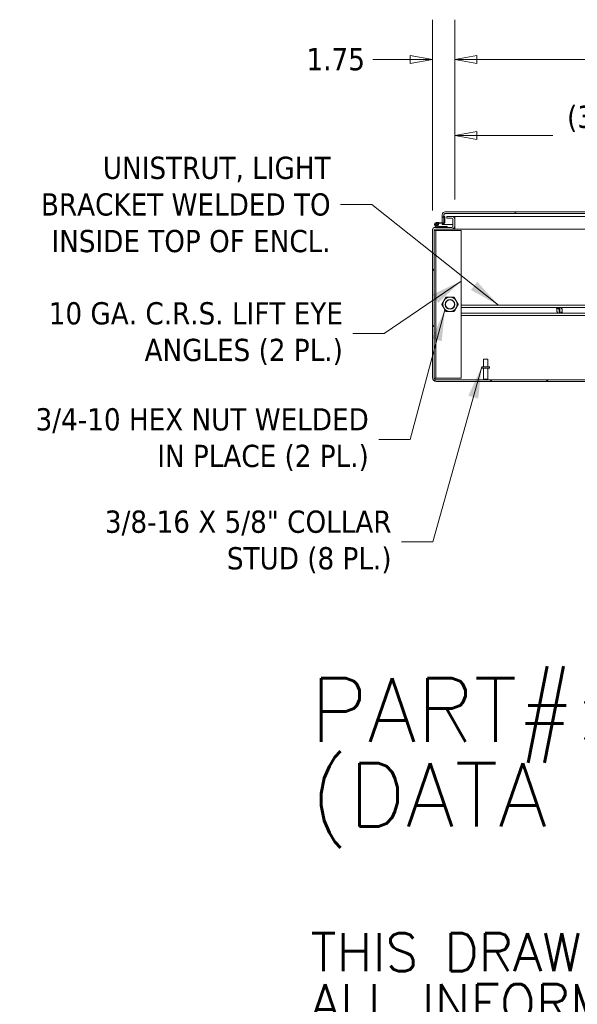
# Model space of a CAD drawing. Header units: inches. Extents: x 15 to 411, y 12 to 253.
# Tile 26 of 88: x 214 to 258, y 12 to 89. Entities that reach past the tile are written whole.
import ezdxf

# ---------------------------------------------------------------- set-up
doc = ezdxf.new("R2010")
doc.units = ezdxf.units.IN
doc.header["$LTSCALE"] = 25
doc.header["$MEASUREMENT"] = 0
doc.layers.get('0').update_dxf_attribs({"lineweight": 0})
for name, color, linetype, lineweight in [('Dimension (ANSI)', 7, 'Continuous', 5), ('Hatch (ANSI)', 7, 'Continuous', 5), ('Symbol (ANSI)', 7, 'Continuous', 5), ('Visible (ANSI)', 7, 'Continuous', 5)]:
    doc.layers.add(name, color=color, linetype=linetype, lineweight=lineweight)
doc.styles.add('Note Text (ANSI)', font='tahoma.ttf')
doc.styles.add('ROMANS', font='tahoma.ttf')
doc.dimstyles.new('Default (ANSI)', dxfattribs={"dimscale": 25, "dimtxt": 0.07, "dimasz": 0.07, "dimexe": 0.125, "dimexo": 0.0625, "dimgap": 0.031496, "dimtad": 0, "dimtih": 1, "dimtoh": 1, "dimrnd": 1e-08, "dimzin": 0, "dimdsep": 46, "dimtxsty": 'ROMANS', "dimblk": 'Filled-1', "dimcen": 0.09, "dimdle": 0.393701, "dimclrd": 256, "dimclre": 256, "dimclrt": 256, "dimadec": 0, "dimazin": 0, "dimtfac": 0.928571, "dimtofl": 0, "dimtmove": 0, "dimatfit": 3, "dimfxl": 0, "dimtolj": 1, "dimtzin": 0, "dimlwd": -1, "dimlwe": -1, "dimarcsym": 0})
doc.dimstyles.new('Default (ANSI)$7', dxfattribs={"dimscale": 25, "dimtxt": 0.07, "dimasz": 0.098425, "dimexe": 0.125, "dimexo": 0.0625, "dimgap": 0.031496, "dimtad": 0, "dimtih": 1, "dimtoh": 1, "dimrnd": 1e-08, "dimzin": 0, "dimdsep": 46, "dimtxsty": 'ROMANS', "dimblk": 'Filled-1', "dimcen": 0.09, "dimdle": 0.393701, "dimclrd": 256, "dimclre": 256, "dimclrt": 256, "dimadec": 0, "dimazin": 0, "dimtfac": 0.928571, "dimtofl": 0, "dimtmove": 0, "dimatfit": 3, "dimfxl": 0, "dimtolj": 1, "dimtzin": 0, "dimlwd": -1, "dimlwe": -1, "dimarcsym": 0})

# ---------------------------------------------------------------- blocks, each defined once
blk = doc.blocks.new('Filled-1')
at = {"color": 0}
for p, q in [((0, 0), (-1, 0.179)), ((-1, 0.179), (-1, -0.179)), ((-1, 0), (0, 0)), ((-1, -0.179), (0, 0))]:
    blk.add_line(p, q, dxfattribs=at)
at = {"color": 0, "flags": 128}
blk.add_lwpolyline([(-1, -0.179), (0, 0)], dxfattribs=at)
at = {"color": 0}
blk.add_solid([(-1, -0.179), (0, 0), (-1, 0.179), (-1, -0.179)], dxfattribs=at)
blk = doc.blocks.new('*D27')
at = {"layer": 'Defpoints', "color": 0}
for p in [(280.654, 80.204), (248.091, 73.612), (280.654, 73.612)]:
    blk.add_point(p, dxfattribs=at)
at = {"layer": 'Dimension (ANSI)'}
for p, q in [((248.091, 75.175), (248.091, 83.329)), ((280.654, 75.175), (280.654, 83.329)), ((249.841, 80.204), (255.81, 80.204)), ((278.904, 80.204), (272.872, 80.204))]:
    blk.add_line(p, q, dxfattribs=at)
at = {"layer": 'Dimension (ANSI)', "xscale": 1.75000000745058, "yscale": 1.75000000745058, "zscale": 1.75000000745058, "rotation": 180}
blk.add_blockref('Filled-1', (248.091, 80.204), dxfattribs=at)
at = {"layer": 'Dimension (ANSI)', "xscale": 1.75000000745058, "yscale": 1.75000000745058, "zscale": 1.75000000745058}
blk.add_blockref('Filled-1', (280.654, 80.204), dxfattribs=at)
at = {"layer": 'Dimension (ANSI)', "insert": (264.341, 80.204), "char_height": 1.75, "attachment_point": 5, "style": 'ROMANS'}
blk.add_mtext('\\A1;\\fTahoma|b0|i0;\\H1.7500;(32.56) (2 PL.)\\P\\fTahoma|b0|i0;\\H1.7500;OPENING', dxfattribs=at)
blk = doc.blocks.new('*D28')
at = {"layer": 'Defpoints', "color": 0}
for p in [(248.091, 86.201), (248.091, 73.612), (246.341, 72.746)]:
    blk.add_point(p, dxfattribs=at)
at = {"layer": 'Dimension (ANSI)'}
for p, q in [((246.341, 74.309), (246.341, 89.326)), ((248.091, 75.175), (248.091, 89.326)), ((244.591, 86.201), (241.654, 86.201)), ((249.841, 86.201), (251.591, 86.201))]:
    blk.add_line(p, q, dxfattribs=at)
at = {"layer": 'Dimension (ANSI)', "xscale": 1.75000000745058, "yscale": 1.75000000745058, "zscale": 1.75000000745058}
blk.add_blockref('Filled-1', (246.341, 86.201), dxfattribs=at)
at = {"layer": 'Dimension (ANSI)', "xscale": 1.75000000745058, "yscale": 1.75000000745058, "zscale": 1.75000000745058, "rotation": 180}
blk.add_blockref('Filled-1', (248.091, 86.201), dxfattribs=at)
at = {"layer": 'Dimension (ANSI)', "insert": (238.727, 86.201), "char_height": 1.75, "attachment_point": 5, "style": 'ROMANS'}
blk.add_mtext('\\A1;1.75', dxfattribs=at)
blk = doc.blocks.new('*D30')
at = {"layer": 'Defpoints', "color": 0}
for p in [(317.091, 86.201), (248.091, 73.612), (317.091, 73.612)]:
    blk.add_point(p, dxfattribs=at)
at = {"layer": 'Dimension (ANSI)'}
for p, q in [((248.091, 75.175), (248.091, 89.326)), ((317.091, 75.175), (317.091, 89.326)), ((249.841, 86.201), (272.586, 86.201)), ((315.341, 86.201), (292.596, 86.201))]:
    blk.add_line(p, q, dxfattribs=at)
at = {"layer": 'Dimension (ANSI)', "xscale": 1.75000000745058, "yscale": 1.75000000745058, "zscale": 1.75000000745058, "rotation": 180}
blk.add_blockref('Filled-1', (248.091, 86.201), dxfattribs=at)
at = {"layer": 'Dimension (ANSI)', "xscale": 1.75000000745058, "yscale": 1.75000000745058, "zscale": 1.75000000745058}
blk.add_blockref('Filled-1', (317.091, 86.201), dxfattribs=at)
at = {"layer": 'Dimension (ANSI)', "insert": (282.591, 86.201), "char_height": 1.75, "attachment_point": 5, "style": 'ROMANS'}
blk.add_mtext('\\A1;\\fTahoma|b0|i0;\\H1.7500;(69.00) OPENING', dxfattribs=at)

msp = doc.modelspace()

# ---------------------------------------------------------------- hatches: boundary and pattern name
at = {"layer": 'Hatch (ANSI)'}
h = msp.add_hatch(dxfattribs=at)
h.set_pattern_fill('ANSI31', color=256, scale=25, style=0)
edge = h.paths.add_edge_path()
edge.add_ellipse((246.56885, 72.74612), major_axis=(0, 0.22775), ratio=1, start_angle=0, end_angle=90)
edge.add_line((246.3411, 72.74612), (246.3411, 61.13912))
edge.add_ellipse((246.63135, 61.13912), major_axis=(-0.29025, 0), ratio=1, start_angle=0, end_angle=90)
edge.add_line((246.63135, 60.84887), (319.80085, 60.84887))
edge.add_ellipse((319.80085, 61.13912), major_axis=(0, -0.29025), ratio=1, start_angle=0, end_angle=90)
edge.add_line((320.0911, 61.13912), (320.0911, 72.74612))
edge.add_ellipse((319.86335, 72.74612), major_axis=(0.22775, 0), ratio=1, start_angle=0, end_angle=90)
edge.add_line((319.86335, 72.97387), (317.31885, 72.97387))
edge.add_ellipse((317.31885, 73.06762), major_axis=(0, -0.09375), ratio=1, start_angle=270, end_angle=360, ccw=False)
edge.add_line((317.2251, 73.06762), (317.2251, 73.61212))
edge.add_ellipse((317.31885, 73.61212), major_axis=(-0.09375, 0), ratio=1, start_angle=270, end_angle=360, ccw=False)
edge.add_line((317.31885, 73.70587), (317.7161, 73.70587))
edge.add_line((317.7161, 73.70587), (317.7161, 73.83987))
edge.add_line((317.7161, 73.83987), (317.31885, 73.83987))
edge.add_ellipse((317.31885, 73.61212), major_axis=(0, 0.22775), ratio=1, start_angle=0, end_angle=90)
edge.add_line((317.0911, 73.61212), (317.0911, 73.06762))
edge.add_ellipse((317.31885, 73.06762), major_axis=(-0.22775, 0), ratio=1, start_angle=0, end_angle=90)
edge.add_line((317.31885, 72.83987), (319.86335, 72.83987))
edge.add_ellipse((319.86335, 72.74612), major_axis=(0, 0.09375), ratio=1, start_angle=270, end_angle=360, ccw=False)
edge.add_line((319.9571, 72.74612), (319.9571, 61.13912))
edge.add_ellipse((319.80085, 61.13912), major_axis=(0.15625, 0), ratio=1, start_angle=270, end_angle=360, ccw=False)
edge.add_line((319.80085, 60.98287), (300.41953, 60.98287))
edge.add_line((300.41953, 60.98287), (300.24275, 60.98287))
edge.add_line((300.24275, 60.98287), (294.93945, 60.98287))
edge.add_line((294.93945, 60.98287), (294.76267, 60.98287))
edge.add_line((294.76267, 60.98287), (272.54453, 60.98287))
edge.add_line((272.54453, 60.98287), (272.36775, 60.98287))
edge.add_line((272.36775, 60.98287), (267.06445, 60.98287))
edge.add_line((267.06445, 60.98287), (266.88767, 60.98287))
edge.add_line((266.88767, 60.98287), (246.63135, 60.98287))
edge.add_ellipse((246.63135, 61.13912), major_axis=(0, -0.15625), ratio=1, start_angle=270, end_angle=360, ccw=False)
edge.add_line((246.4751, 61.13912), (246.4751, 72.74612))
edge.add_ellipse((246.56885, 72.74612), major_axis=(-0.09375, 0), ratio=1, start_angle=270, end_angle=360, ccw=False)
edge.add_line((246.56885, 72.83987), (247.86335, 72.83987))
edge.add_ellipse((247.86335, 73.06762), major_axis=(0, -0.22775), ratio=1, start_angle=0, end_angle=90)
edge.add_line((248.0911, 73.06762), (248.0911, 73.61212))
edge.add_ellipse((247.86335, 73.61212), major_axis=(0.22775, 0), ratio=1, start_angle=0, end_angle=90)
edge.add_line((247.86335, 73.83987), (247.4661, 73.83987))
edge.add_line((247.4661, 73.83987), (247.4661, 73.70587))
edge.add_line((247.4661, 73.70587), (247.86335, 73.70587))
edge.add_ellipse((247.86335, 73.61212), major_axis=(0, 0.09375), ratio=1, start_angle=270, end_angle=360, ccw=False)
edge.add_line((247.9571, 73.61212), (247.9571, 73.06762))
edge.add_ellipse((247.86335, 73.06762), major_axis=(0.09375, 0), ratio=1, start_angle=270, end_angle=360, ccw=False)
edge.add_line((247.86335, 72.97387), (247.48835, 72.97387))
edge.add_line((247.48835, 72.97387), (246.86335, 72.97387))
edge.add_line((246.86335, 72.97387), (246.56885, 72.97387))
h = msp.add_hatch(dxfattribs=at)
h.set_pattern_fill('ANSI31', color=256, scale=25, angle=75, style=0)
edge = h.paths.add_edge_path()
edge.add_line((246.85228, 73.35237), (246.84562, 73.27766))
edge.add_line((246.84562, 73.27766), (247.18576, 73.24737))
edge.add_ellipse((247.19676, 73.37088), major_axis=(-0.011, -0.12351), ratio=1, start_angle=0, end_angle=95)
edge.add_line((247.32076, 73.37069), (247.32076, 73.8275))
edge.add_line((247.32076, 73.8275), (247.24576, 73.82762))
edge.add_line((247.24576, 73.82762), (247.24576, 73.38291))
edge.add_ellipse((247.18576, 73.38291), major_axis=(0.06, 0), ratio=1, start_angle=296.604101, end_angle=360, ccw=False)
edge.add_ellipse((247.18576, 73.38291), major_axis=(0.02687, -0.05365), ratio=1, start_angle=328.3068047, end_angle=360, ccw=False)
edge.add_line((247.18043, 73.32314), (246.85228, 73.35237))
h = msp.add_hatch(dxfattribs=at)
h.set_pattern_fill('ANSI31', color=256, scale=25, angle=105, style=0)
edge = h.paths.add_edge_path()
edge.add_line((281.47776, 73.97151), (281.47776, 73.19926))
edge.add_line((281.47776, 73.19926), (281.61176, 73.19926))
edge.add_line((281.61176, 73.19926), (281.61176, 73.97151))
edge.add_ellipse((281.38401, 73.97151), major_axis=(0.22775, 0), ratio=1, start_angle=0, end_angle=90)
edge.add_line((281.38401, 74.19926), (247.33951, 74.19926))
edge.add_ellipse((247.33951, 73.97151), major_axis=(0, 0.22775), ratio=1, start_angle=0, end_angle=90)
edge.add_line((247.11176, 73.97151), (247.11176, 73.32926))
edge.add_line((247.11176, 73.32926), (247.21262, 73.32926))
edge.add_line((247.21262, 73.32926), (247.24576, 73.32926))
edge.add_line((247.24576, 73.32926), (247.24576, 73.38291))
edge.add_line((247.24576, 73.38291), (247.24576, 73.82762))
edge.add_line((247.24576, 73.82762), (247.24576, 73.97151))
edge.add_ellipse((247.33951, 73.97151), major_axis=(-0.09375, 0), ratio=1, start_angle=270, end_angle=360, ccw=False)
edge.add_line((247.33951, 74.06526), (281.38401, 74.06526))
edge.add_ellipse((281.38401, 73.97151), major_axis=(0, 0.09375), ratio=1, start_angle=270, end_angle=360, ccw=False)
h = msp.add_hatch(dxfattribs=at)
h.set_pattern_fill('ANSI31', color=256, scale=25, angle=-15, style=0)
edge = h.paths.add_edge_path()
edge.add_ellipse((246.65835, 73.20398), major_axis=(0, 0.06), ratio=1, start_angle=0, end_angle=360)

# ---------------------------------------------------------------- linework, layer by layer
at = {"layer": 'Visible (ANSI)'}
for p, q in [((247.11176, 73.97151), (247.11176, 73.32926)), ((247.24576, 73.32926), (247.24576, 73.97151)), ((247.32076, 73.8275), (247.24576, 73.82762)), ((247.24576, 73.82762), (247.24576, 73.38291)), ((247.24646, 73.97151), (247.24646, 73.82762)), ((247.32076, 73.37069), (247.32076, 73.8275)), ((281.38401, 74.19926), (247.33951, 74.19926)), ((247.33951, 74.06526), (281.38401, 74.06526)), ((247.86335, 73.83987), (247.4661, 73.83987)), ((247.4661, 73.83987), (247.4661, 73.70587)), ((247.4661, 73.70587), (247.86335, 73.70587)), ((247.86335, 73.83987), (248.0909, 73.83987)), ((248.0909, 73.70587), (248.07091, 73.70587)), ((248.0909, 73.83987), (248.0909, 73.70587)), ((248.0909, 73.83987), (248.0911, 73.83987)), ((248.0911, 73.70587), (248.0909, 73.70587)), ((277.38657, 73.83987), (248.0911, 73.83987)), ((248.0911, 73.83987), (248.0911, 73.61212)), ((246.4751, 72.97387), (246.56885, 72.97387)), ((246.4751, 72.95368), (246.4751, 72.97387)), ((247.86335, 72.97387), (246.56885, 72.97387)), ((246.61306, 73.04532), (246.86335, 72.97387)), ((246.76416, 73.07738), (246.63805, 73.1163)), ((246.67299, 73.36833), (246.85228, 73.35237)), ((246.70949, 73.12992), (246.76416, 73.07738)), ((246.85653, 73.04887), (246.76416, 73.07738)), ((246.84562, 73.27766), (246.80408, 73.28136)), ((246.85228, 73.35237), (246.84562, 73.27766)), ((246.84562, 73.27766), (247.18576, 73.24737)), ((247.18043, 73.32314), (246.85228, 73.35237)), ((247.48835, 73.04887), (246.85653, 73.04887)), ((246.86335, 72.97387), (247.48835, 72.97387)), ((247.11176, 73.32926), (247.24576, 73.32926)), ((247.11176, 73.19926), (247.11176, 73.25396)), ((247.24576, 73.19926), (247.11176, 73.19926)), ((247.24576, 73.25697), (247.24576, 73.19926)), ((247.24646, 73.25728), (247.24646, 73.19926)), ((247.24646, 73.19926), (247.9571, 73.19926)), ((247.48835, 72.97387), (247.48835, 73.04887)), ((247.9571, 73.61212), (247.9571, 73.06762)), ((248.07091, 72.97387), (248.07548, 72.97387)), ((248.07548, 72.97387), (248.07548, 72.83987)), ((248.07548, 72.97387), (248.0911, 72.97387)), ((248.0911, 73.06762), (248.0911, 73.61212)), ((248.0911, 73.06762), (248.0911, 72.83987)), ((246.3411, 72.74612), (246.3411, 72.83987)), ((246.3411, 72.83987), (246.36129, 72.83987)), ((246.3411, 72.74612), (246.3411, 61.13912)), ((246.4751, 61.13912), (246.4751, 72.74612)), ((246.6001, 72.72387), (246.4751, 72.72387)), ((246.56885, 72.83987), (247.86335, 72.83987)), ((246.6001, 72.72387), (246.6001, 61.09887)), ((246.63135, 72.72387), (246.6001, 72.72387)), ((246.63135, 72.72387), (248.6001, 72.72387)), ((248.07548, 72.83987), (247.86335, 72.83987)), ((248.0911, 72.83987), (248.07548, 72.83987)), ((277.71776, 72.83987), (248.0911, 72.83987)), ((248.6001, 72.72387), (248.6001, 66.83987)), ((248.5911, 66.66), (248.5911, 66.83987)), ((248.5911, 66.83987), (317.8411, 66.83987)), ((248.5911, 66.66), (317.8411, 66.66)), ((248.5911, 66.02737), (248.5911, 66.20725)), ((248.5911, 66.20725), (317.8411, 66.20725)), ((248.5911, 66.02737), (317.8411, 66.02737)), ((248.6001, 66.66), (248.6001, 66.20725)), ((248.6001, 66.02737), (248.6001, 61.09887)), ((256.10255, 66.65237), (256.10137, 66.66)), ((256.19108, 66.65237), (256.10255, 66.65237)), ((256.1281, 66.48631), (256.10255, 66.65237)), ((256.16862, 66.22287), (256.15258, 66.32716)), ((256.16862, 66.22287), (256.25715, 66.22287)), ((256.17103, 66.20725), (256.16862, 66.22287)), ((256.1899, 66.66), (256.19108, 66.65237)), ((256.22269, 66.65237), (256.22152, 66.66)), ((256.29225, 66.65237), (256.22269, 66.65237)), ((256.25715, 66.22287), (256.25956, 66.20725)), ((256.27499, 66.62074), (256.33309, 66.2431)), ((256.28877, 66.22287), (256.30081, 66.22287)), ((256.29117, 66.20725), (256.28877, 66.22287)), ((256.29108, 66.66), (256.29225, 66.65237)), ((256.3234, 66.6554), (256.3227, 66.66)), ((256.40721, 66.2545), (256.34912, 66.63214)), ((256.3588, 66.21984), (256.36073, 66.20725)), ((256.39343, 66.65237), (256.38139, 66.65237)), ((256.38995, 66.22287), (256.45951, 66.22287)), ((256.39235, 66.20725), (256.38995, 66.22287)), ((256.39226, 66.66), (256.39343, 66.65237)), ((256.42505, 66.65237), (256.42387, 66.66)), ((256.51358, 66.65237), (256.42505, 66.65237)), ((256.45951, 66.22287), (256.46191, 66.20725)), ((256.49112, 66.22287), (256.57965, 66.22287)), ((256.49353, 66.20725), (256.49112, 66.22287)), ((256.5124, 66.66), (256.51358, 66.65237)), ((256.51358, 66.65237), (256.52962, 66.54808)), ((256.55411, 66.38893), (256.57965, 66.22287)), ((256.57965, 66.22287), (256.58206, 66.20725)), ((250.3636, 62.60787), (250.6936, 62.60787)), ((250.3636, 61.98287), (250.3636, 62.60787)), ((250.6936, 61.98287), (250.6936, 62.60787)), ((250.8411, 61.98287), (250.2161, 61.98287)), ((250.2161, 61.98287), (250.2161, 61.89787)), ((250.8411, 61.89787), (250.2161, 61.89787)), ((250.3636, 61.89787), (250.3636, 61.01787)), ((250.6936, 61.89787), (250.6936, 61.01787)), ((250.8411, 61.98287), (250.8411, 61.89787)), ((246.48037, 61.09887), (246.6001, 61.09887)), ((246.63135, 61.09887), (246.6001, 61.09887)), ((248.6001, 61.09887), (246.63135, 61.09887)), ((319.80085, 60.98287), (246.63135, 60.98287)), ((246.63135, 60.84887), (319.80085, 60.84887)), ((250.3636, 61.01787), (250.6936, 61.01787)), ((250.3986, 60.98287), (250.3636, 61.01787)), ((250.6586, 60.98287), (250.6936, 61.01787))]:
    msp.add_line(p, q, dxfattribs=at)
for centre, radius in [((246.65835, 73.20398), 0.06), ((247.7251, 66.91137), 0.37513), ((247.7251, 66.91137), 0.34859), ((256.3411, 66.43762), 0.2185)]:
    msp.add_circle(centre, radius, dxfattribs=at)
for centre, radius, start, end in [((247.33951, 73.97151), 0.22775, 90, 180), ((247.33951, 73.97151), 0.09375, 90, 180), ((247.86335, 73.61212), 0.22775, 0, 90), ((247.86335, 73.61212), 0.09375, 0, 90), ((246.56885, 72.74612), 0.22775, 90, 180), ((246.65835, 73.20398), 0.165, 309.8882984, 254.0681094), ((246.65835, 73.20398), 0.09, 304.6256091, 256.9663695), ((246.65835, 73.20398), 0.09, 256.9663695, 304.6256091), ((247.18576, 73.38291), 0.06, 264.9109057, 0), ((247.19676, 73.37088), 0.124, 264.9109057, 359.9109057), ((247.86335, 73.06762), 0.22775, 270, 0), ((247.86335, 73.06762), 0.09375, 270, 0), ((246.56885, 72.74612), 0.09375, 90, 180), ((247.7251, 66.91137), 0.5625, 90, 150), ((247.7251, 66.91137), 0.5625, 30, 90), ((247.7251, 66.91137), 0.5625, 150, 210), ((247.7251, 66.91137), 0.5625, 330, 30), ((247.7251, 66.91137), 0.5625, 210, 270), ((247.7251, 66.91137), 0.5625, 270, 330), ((256.3411, 66.43762), 0.19469, 87.6406545, 109.85167), ((256.3411, 66.43762), 0.19469, 267.6406545, 289.85167), ((246.63135, 61.13912), 0.29025, 180, 270), ((246.63135, 61.13912), 0.15625, 180, 270)]:
    msp.add_arc(centre, radius, start, end, dxfattribs=at)
msp.add_open_spline([(247.33951, 74.06526), (247.31725, 74.06526), (247.29499, 74.04356), (247.27274, 74.01174), (247.26398, 73.99922), (247.25522, 73.98537), (247.24646, 73.97151)], degree=3, knots=[0, 0, 0, 0, 1.12719708, 1.12719708, 1.12719708, 1.57079633, 1.57079633, 1.57079633, 1.57079633], dxfattribs=at)
msp.add_open_spline([(247.25909, 74.01968), (247.25488, 74.00387), (247.25067, 73.9877), (247.24646, 73.97151)], degree=3, dxfattribs=at)
for points in [[(247.23796, 67.19262), (247.31332, 67.32315), (247.40034, 67.47387)], [(247.40034, 67.47387), (247.57438, 67.47387), (247.7251, 67.47387)], [(247.7251, 67.47387), (247.87582, 67.47387), (248.04986, 67.47387)], [(248.04986, 67.47387), (248.13688, 67.32315), (248.21224, 67.19262)], [(247.07558, 66.91137), (247.1626, 67.06209), (247.23796, 67.19262)], [(247.23796, 66.63012), (247.1626, 66.76065), (247.07558, 66.91137)], [(248.21224, 67.19262), (248.2876, 67.06209), (248.37462, 66.91137)], [(248.37462, 66.91137), (248.2876, 66.76065), (248.21224, 66.63012)], [(247.40034, 66.34887), (247.31332, 66.49959), (247.23796, 66.63012)], [(247.7251, 66.34887), (247.57438, 66.34887), (247.40034, 66.34887)], [(248.04986, 66.34887), (247.87582, 66.34887), (247.7251, 66.34887)], [(248.21224, 66.63012), (248.13688, 66.49959), (248.04986, 66.34887)]]:
    msp.add_rational_spline(points, [1, 1.0379548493, 1], degree=2, dxfattribs=at)

# ---------------------------------------------------------------- texts
at = {"layer": 'Symbol (ANSI)'}
for s, insert, char_height, width, attachment_point, line_spacing_factor, style in [('{\\fTahoma|b0|i0;UNISTRUT, LIGHT\\P\\fTahoma|b0|i0;BRACKET WELDED TO \\P\\fTahoma|b0|i0;INSIDE TOP OF ENCL.}', (238.32497, 74.76367), 1.75, 24.6659226, 6, 0.987884, 'ROMANS'), ('{\\fTahoma|b0|i0;10 GA. C.R.S. LIFT EYE\\P\\fTahoma|b0|i0;ANGLES (2 PL.)}', (239.2911, 64.61018), 1.75, 24.7198132, 6, 0.987884, 'ROMANS'), ('{\\fTahoma|b0|i0;3/4-10 HEX NUT WELDED\\P\\fTahoma|b0|i0;IN PLACE (2 PL.)}', (241.33044, 56.26314), 1.75, 27.5958265, 6, 0.987884, 'ROMANS'), ('{\\fTahoma|b0|i0;3/8-16 X 5/8" COLLAR\\P\\fTahoma|b0|i0;STUD (8 PL.)}', (243.12116, 48.20426), 1.75, 23.6902345, 6, 0.987884, 'ROMANS'), ('{\\fRomanS|b0|i0|c0|p2;\\H2x;PART#: WA72X7312U\\P(DATA SUBJECT TO CHANGE WITHOUT NOTICE)\\H1.3627x; \\H0.73384x;\\P \\H1.3372x; \\H0.74781x;\\P\\H0.6x;THIS DRAWING IS PROPERTY OF HUBBELL INC. WIEGMANN\\H1.565x; \\H0.63896x;\\PALL INFORMATION IS PROPRIETARY AND NOT TO BE DUPLICATED\\H1.2339x; \\H0.81047x;\\P\\H1.2571x; }', (236.73559, 21.54694), 2.5000001, 184.5846777, 4, 0.802644, 'Note Text (ANSI)')]:
    msp.add_mtext(s, dxfattribs=dict(at, insert=insert, char_height=char_height, width=width, attachment_point=attachment_point, line_spacing_factor=line_spacing_factor, style=style))

# ---------------------------------------------------------------- dimensions: what is measured, and where the dimension line sits
at = {"layer": 'Dimension (ANSI)'}
dim = msp.add_linear_dim(base=(248.0911, 86.20085), p1=(246.3411, 72.74612), p2=(248.0911, 73.61212), angle=180, dimstyle='Default (ANSI)', override={"dimgap": 0.031496, "dimtih": 0, "dimtoh": 0, "dimdec": 2, "dimtol": 0, "dimlim": 0, "dimtp": 0, "dimtm": 0, "dimtdec": 2, "dimatfit": 1}, dxfattribs=at)
dim.commit()
dim.dimension.update_dxf_attribs({"geometry": '*D28', "text_midpoint": (238.72748, 86.20085), "dimtype": 160})
for base, p2, text, picture, middle in [((317.0911, 86.20085), (317.0911, 73.61212), '\\fTahoma|b0|i0;\\H1.7500;(<>) OPENING', '*D30', (282.5911, 86.20085)), ((280.6536, 80.20353), (280.6536, 73.61212), '\\fTahoma|b0|i0;\\H1.7500;(<>) (2 PL.)\\P\\fTahoma|b0|i0;\\H1.7500;OPENING', '*D27', (264.3411, 80.20353))]:
    dim = msp.add_linear_dim(base=base, p1=(248.0911, 73.61212), p2=p2, text=text, dimstyle='Default (ANSI)', override={"dimgap": 0.031496, "dimtih": 0, "dimtoh": 0, "dimdec": 2, "dimtol": 0, "dimlim": 0, "dimtp": 0, "dimtm": 0, "dimtdec": 2, "dimatfit": 1}, dxfattribs=at)
    dim.commit()
    dim.dimension.update_dxf_attribs({"geometry": picture, "text_midpoint": middle, "dimtype": 160})

# ---------------------------------------------------------------- leaders
at = {"layer": 'Symbol (ANSI)'}
for points in [[(251.54565, 66.83987), (241.573, 74.76367), (239.11237, 74.76367)], [(248.6001, 68.74264), (242.53913, 64.61018), (240.0785, 64.61018)], [(247.31915, 66.4895), (244.57847, 56.26314), (242.11784, 56.26314)], [(250.2161, 61.98287), (246.36919, 48.20426), (243.90856, 48.20426)]]:
    msp.add_leader(points, dimstyle='Default (ANSI)$7', override={"dimtad": 0}, dxfattribs=at)

doc.saveas('drawing.dxf')
